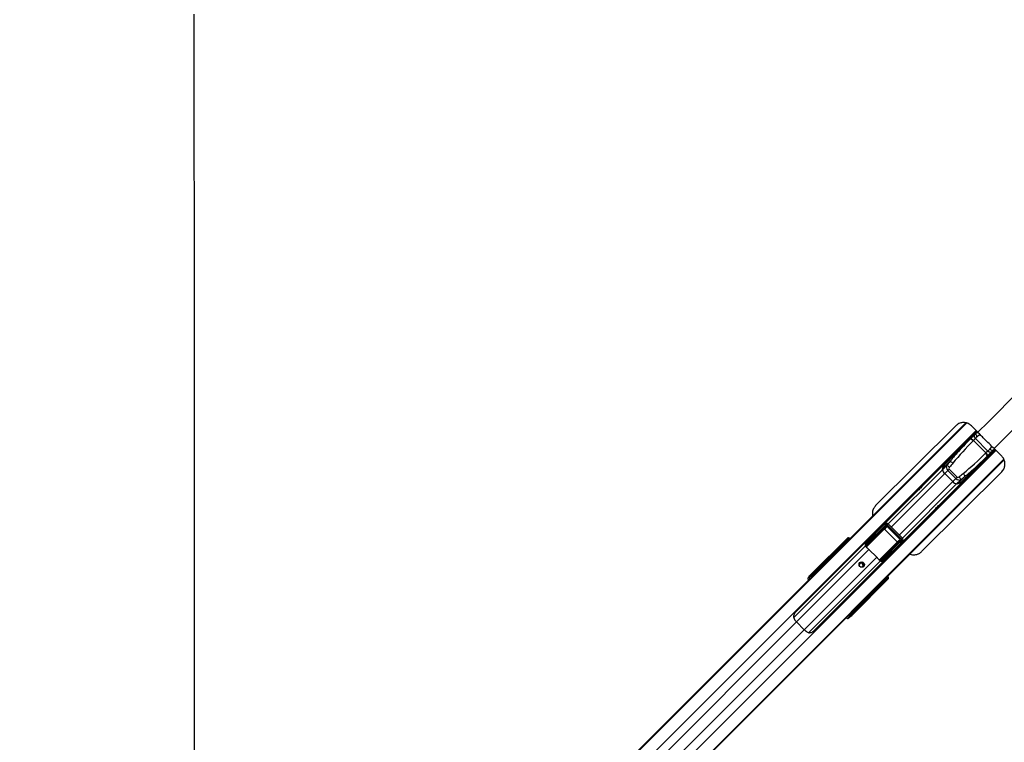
# Model space of a CAD drawing. Header units: millimetres. Extents: x 36407 to 443956, y 6043 to 409364.
# Tile 42 of 73: x 87328 to 131635, y 269450 to 301981. Entities that reach past the tile are written whole.
import ezdxf

# ---------------------------------------------------------------- set-up
doc = ezdxf.new("R2010")
doc.units = ezdxf.units.MM
doc.header["$LTSCALE"] = 50
doc.layers.add('COMPONENT_GEOMETRY', color=7, linetype='Continuous')
doc.styles.add('SLDTEXTSTYLE0', font='TXT', dxfattribs={"width": 0.75})
doc.dimstyles.new('SLDDIMSTYLE0', dxfattribs={"dimtxt": 2500, "dimasz": 165.1, "dimexe": 0, "dimexo": 0.0625, "dimgap": 625, "dimtad": 0, "dimtih": 1, "dimtoh": 1, "dimdec": 1, "dimrnd": 1e-09, "dimzin": 12, "dimdsep": 46, "dimtxsty": 'SLDTEXTSTYLE0', "dimsah": 1, "dimcen": 0.09, "dimadec": 0, "dimazin": 3, "dimtfac": 1, "dimtdec": 1, "dimtofl": 0, "dimtmove": 0, "dimatfit": 3, "dimfxl": 1, "dimfrac": 2, "dimtolj": 1, "dimtzin": 12, "dimarcsym": 0})
doc.dimstyles.new('SLDDIMSTYLE1', dxfattribs={"dimtxt": 2500, "dimasz": 165.1, "dimexe": 0, "dimexo": 0.0625, "dimgap": 625, "dimtad": 0, "dimtih": 1, "dimtoh": 1, "dimdec": 0, "dimrnd": 1e-09, "dimzin": 12, "dimdsep": 46, "dimtxsty": 'SLDTEXTSTYLE0', "dimsah": 1, "dimcen": 0.09, "dimadec": 0, "dimazin": 3, "dimtfac": 1, "dimtdec": 0, "dimtofl": 0, "dimtmove": 0, "dimatfit": 3, "dimfxl": 1, "dimfrac": 2, "dimtolj": 1, "dimtzin": 12, "dimarcsym": 0})

# ---------------------------------------------------------------- blocks, each defined once
blk = doc.blocks.new('_D')
at = {"layer": 'COMPONENT_GEOMETRY', "color": 7}
for p, q in [((167596, 392392), (70195, 392392)), ((70353, 392392), (70353, 321783)), ((65352, 321275), (64590, 321275)), ((64590, 321275), (64590, 317306)), ((75355, 321275), (76117, 321275)), ((76117, 321275), (76117, 317306)), ((64590, 317306), (65352, 317306)), ((76117, 317306), (75355, 317306)), ((70353, 242957), (70353, 313566)), ((79452, 242957), (70195, 242957))]:
    blk.add_line(p, q, dxfattribs=at)
for points in [[(70353, 392392), (70328, 392227), (70379, 392227)], [(70353, 242957), (70379, 243122), (70328, 243122)]]:
    blk.add_solid(points, dxfattribs=at)
at = {"layer": 'COMPONENT_GEOMETRY', "color": 7, "char_height": 2500, "attachment_point": 1, "style": 'SLDTEXTSTYLE0'}
for s, insert in [('9\'9.67"', (65352, 320529)), ('2988.7', (65274, 316789))]:
    blk.add_mtext(s, dxfattribs=dict(at, insert=insert))
blk = doc.blocks.new('_D_3')
at = {"layer": 'COMPONENT_GEOMETRY', "color": 7}
for p, q in [((240160, 319828), (240160, 202242)), ((85725, 242893), (85725, 202242)), ((157017, 206001), (156256, 206001)), ((156256, 206001), (156256, 202033)), ((168868, 206001), (169630, 206001)), ((169630, 206001), (169630, 202033)), ((85725, 202401), (155016, 202401)), ((240160, 202401), (170869, 202401)), ((156256, 202033), (157017, 202033)), ((169630, 202033), (168868, 202033))]:
    blk.add_line(p, q, dxfattribs=at)
for points in [[(85725, 202401), (85890, 202375), (85890, 202426)], [(240160, 202401), (239995, 202426), (239995, 202375)]]:
    blk.add_solid(points, dxfattribs=at)
at = {"layer": 'COMPONENT_GEOMETRY', "color": 7, "char_height": 2500, "attachment_point": 1, "style": 'SLDTEXTSTYLE0'}
for s, insert in [('10\'1.60"', (157017, 205255)), ('3089', (159248, 201515))]:
    blk.add_mtext(s, dxfattribs=dict(at, insert=insert))

msp = doc.modelspace()

# ---------------------------------------------------------------- linework, layer by layer
at = {"color": 8, "linetype": 'Continuous', "lineweight": 25}
for p, q in [((93904.97, 247794.95), (129929.16, 283819.15)), ((124228.06, 278143.25), (129909.4, 283824.59)), ((94299.21, 247425.62), (130361.28, 283487.7)), ((130407.54, 283435.56), (129861.71, 282889.74)), ((130422.98, 283425.51), (130368.93, 283371.58)), ((130419.34, 283209.86), (130528.73, 283319.05)), ((130977.95, 282651.25), (131087.14, 282760.65)), ((95193.71, 246531.12), (131255.73, 282593.14)), ((130657.83, 282093.62), (131203.13, 282638.93)), ((131193.55, 282654.83), (131139.67, 282600.84)), ((95563.04, 246136.88), (131617.18, 282191.02)), ((125913.96, 276462.6), (131624.2, 282172.83)), ((126415.77, 279284.07), (128851.76, 281720.06)), ((126554.11, 279145.73), (128956.34, 281547.96)), ((126913.82, 278786.02), (129316.05, 281188.25)), ((127052.16, 278647.67), (129488.15, 281083.66)), ((126414.13, 279285.7), (126366.99, 279238.56)), ((125414.86, 278248.57), (126212.4, 279046.11)), ((126224.05, 279040.1), (125422.52, 278238.57)), ((122157.34, 275066.55), (125382.95, 278292.17)), ((124350.91, 278279.88), (124338.16, 278292.63)), ((124360.55, 278315.02), (124373.31, 278302.27)), ((124379.47, 278380.77), (124364.83, 278366.13)), ((124418.22, 278347.18), (124384.44, 278375.45)), ((124398.65, 278353.11), (124386.94, 278341.41)), ((124399.69, 278328.66), (124386.94, 278341.41)), ((124388, 278382.09), (124423.46, 278352.42)), ((124586.93, 278539.21), (124598.64, 278550.92)), ((124593.94, 278532.21), (124605.64, 278543.91)), ((124613.3, 278542.26), (124612.88, 278542.73)), ((125389.28, 278289.37), (125410.58, 278315.77)), ((126008.19, 277655.95), (126808.19, 278455.95)), ((126814.2, 278444.31), (126017.4, 277647.5)), ((127053.79, 278646.04), (127006.66, 278598.9)), ((122286.99, 274867.05), (125545.94, 278126.01)), ((124162.85, 278091.81), (124123.47, 278124.77)), ((124127.04, 278131.41), (124168.09, 278097.06)), ((122635.14, 274518.89), (125894.1, 277777.85)), ((122834.58, 274389.18), (126060.26, 277614.86)), ((126149.31, 277607.14), (126173.87, 277639.58)), ((122977.17, 276906.13), (122952.12, 276934.31)), ((122989.24, 276990.54), (123023.28, 276952.25)), ((126060.72, 276570.07), (126047.97, 276582.82)), ((126070.36, 276605.21), (126083.11, 276592.46)), ((126109.5, 276618.85), (126096.75, 276631.6)), ((126121.21, 276630.56), (126109.5, 276618.85)), ((126143.54, 276616.34), (126115.27, 276650.13)), ((126120.51, 276655.36), (126150.18, 276619.91)), ((126129.44, 276586.02), (126127.64, 276583.98)), ((126134.26, 276596.78), (126148.86, 276611.38)), ((126312, 276837.55), (126300.3, 276825.84)), ((126319.01, 276830.54), (126307.3, 276818.84)), ((126310.82, 276844.79), (126310.35, 276845.2)), ((126327.24, 276786.01), (126325.43, 276783.97)), ((125892.86, 276355.38), (125859.91, 276394.76)), ((125865.15, 276400), (125899.5, 276358.95)), ((124702.4, 275184.03), (124674.22, 275209.07)), ((124720.34, 275255.19), (124758.63, 275221.15)), ((95859.53, 248439.6), (122286.99, 274867.05)), ((96207.69, 248091.44), (122635.14, 274518.89))]:
    msp.add_line(p, q, dxfattribs=at)
at = {"color": 7, "linetype": 'Continuous', "lineweight": 25}
for p, q in [((124154.51, 278083.47), (129898.6, 283827.56)), ((129450.01, 283699.29), (125845.24, 280104.24)), ((130443.18, 283405.15), (130155.13, 283695.48)), ((130392.98, 283455.74), (122224.48, 275287.24)), ((130288.66, 283291.31), (130113.66, 283116.31)), ((130368.93, 283371.58), (130288.66, 283291.31)), ((130331.87, 283122.39), (130419.12, 283209.64)), ((130422.92, 283425.57), (130368.93, 283371.58)), ((130419.12, 283209.64), (130419.34, 283209.86)), ((130097.23, 283099.88), (128969.8, 281972.45)), ((129861.71, 282889.74), (129874.18, 282876.83)), ((130113.66, 283116.31), (130097.23, 283099.88)), ((130227.94, 283018.46), (130244.37, 283034.89)), ((130331.87, 283122.39), (130244.37, 283034.89)), ((130244.37, 283034.89), (130244.38, 283034.88)), ((130802.97, 282476.29), (130244.38, 283034.88)), ((130332.01, 283122.25), (130331.87, 283122.39)), ((130332.01, 283122.25), (130890.34, 282563.92)), ((123055.33, 274456.39), (131223.78, 282624.84)), ((130867.97, 282329.14), (129740.55, 281201.71)), ((130786.55, 282459.85), (130802.98, 282476.27)), ((130802.98, 282476.27), (130802.97, 282476.29)), ((130890.48, 282563.78), (130802.98, 282476.27)), ((130884.4, 282345.57), (130867.97, 282329.14)), ((131059.41, 282520.57), (130884.4, 282345.57)), ((130890.34, 282563.92), (130890.48, 282563.78)), ((130890.48, 282563.78), (130977.73, 282651.02)), ((130977.73, 282651.02), (130977.95, 282651.25)), ((131139.67, 282600.84), (131059.41, 282520.57)), ((131193.61, 282654.78), (131139.67, 282600.84)), ((131517.93, 282332.95), (131175.03, 282673.22)), ((125854.19, 276389.04), (131628.04, 282162.89)), ((129017.13, 282062.21), (128022.6, 281067.68)), ((129036.84, 281905.14), (128851.76, 281720.06)), ((128861.08, 281766.27), (129188.84, 282094.03)), ((130644.92, 282106.09), (130657.83, 282093.62)), ((127915.07, 278034.5), (131519.87, 281629.59)), ((127915.44, 278035.2), (131520.23, 281630.29)), ((129096.9, 281688.52), (128956.34, 281547.96)), ((129316.05, 281188.25), (128956.34, 281547.96)), ((129096.9, 281688.52), (129153.49, 281745.11)), ((129456.61, 281328.81), (129096.9, 281688.52)), ((129153.49, 281745.11), (129513.2, 281385.39)), ((129456.61, 281328.81), (129513.2, 281385.39)), ((129534.36, 281092.99), (129862.12, 281420.75)), ((131520.23, 281630.29), (131519.87, 281629.59)), ((131520.23, 281630.29), (131606.25, 281753.39)), ((128835.81, 280254.55), (129830.3, 281249.04)), ((129456.61, 281328.81), (129316.05, 281188.25)), ((129673.24, 281268.75), (129488.15, 281083.66)), ((127651.67, 280696.75), (126135.81, 279180.89)), ((126948.98, 278367.72), (128464.89, 279883.62)), ((125418.06, 278430.86), (126264.06, 279278.94)), ((126288.18, 279232.42), (125423.89, 278366.01)), ((125427.45, 278316.52), (126288.53, 279177.59)), ((126311.82, 279165.56), (125450.74, 278304.48)), ((125770.06, 278816.17), (126121.16, 279168.13)), ((126088.9, 279151.66), (126096.79, 279143.71)), ((126089.43, 279152.19), (126097.32, 279144.24)), ((126264.06, 279278.94), (126121.16, 279168.13)), ((126275.83, 279289.46), (126134.18, 279179.62)), ((126212.4, 279046.11), (126311.82, 279165.56)), ((126355.34, 279175.72), (126248.64, 279047.53)), ((126355.34, 279175.72), (126365.87, 279186.25)), ((126943.81, 278587.25), (126355.34, 279175.72)), ((126365.87, 279186.25), (126954.34, 278597.78)), ((127006.66, 278598.9), (126366.99, 279238.56)), ((127053.79, 278646.04), (126414.13, 279285.7)), ((126243.38, 279042.26), (126248.64, 279047.53)), ((126810.35, 278475.29), (126243.38, 279042.26)), ((126248.64, 279047.53), (126815.62, 278480.55)), ((122971.91, 277031.57), (124528.84, 278588.5)), ((122973.2, 277043.58), (124562.31, 278632.7)), ((124125.08, 278166.99), (124325.12, 278332.59)), ((124326.16, 278298.3), (124125.8, 278132.43)), ((124352.08, 278359.54), (124203.36, 278241.38)), ((124353.98, 278361.24), (124206.17, 278243.79)), ((124325.12, 278332.59), (124352.08, 278359.54)), ((124360.55, 278315.02), (124338.16, 278292.63)), ((124353.98, 278361.24), (124352.08, 278359.54)), ((124386.94, 278341.41), (124360.55, 278315.02)), ((124528.21, 278498.16), (124388, 278382.09)), ((124390.5, 278419.31), (124527.17, 278532.45)), ((124411.4, 278340.36), (124398.65, 278353.11)), ((124552.06, 278557.34), (124452.24, 278478.03)), ((124454.29, 278479.8), (124452.24, 278478.03)), ((124553.97, 278559.04), (124454.35, 278479.89)), ((124527.17, 278532.45), (124552.06, 278557.34)), ((124528.84, 278588.5), (124562.31, 278632.7)), ((124540.21, 278492.49), (124562.6, 278514.88)), ((124547.21, 278485.48), (124540.21, 278492.49)), ((124547.21, 278485.48), (124569.61, 278507.88)), ((124552.06, 278557.34), (124553.97, 278559.04)), ((124586.93, 278539.21), (124562.6, 278514.88)), ((124562.6, 278514.88), (124569.61, 278507.88)), ((124569.61, 278507.88), (124593.94, 278532.21)), ((124593.94, 278532.21), (124586.93, 278539.21)), ((124605.64, 278543.91), (124598.64, 278550.92)), ((126072.58, 277682.65), (126933.65, 278543.72)), ((126945.69, 278520.44), (126084.61, 277659.36)), ((126134.1, 277655.8), (127000.52, 278520.09)), ((127047.03, 278495.97), (126198.95, 277649.97)), ((126584.26, 278001.97), (126936.23, 278353.07)), ((126810.35, 278475.29), (126815.62, 278480.55)), ((126933.65, 278543.72), (126814.2, 278444.31)), ((126815.62, 278480.55), (126943.81, 278587.25)), ((126911.74, 278328.64), (126919.7, 278320.75)), ((126912.28, 278329.17), (126920.23, 278321.29)), ((126936.23, 278353.07), (127047.03, 278495.97)), ((126943.81, 278587.25), (126954.34, 278597.78)), ((126947.72, 278366.08), (127057.56, 278507.74)), ((93831.48, 247746.67), (124053.35, 277968.54)), ((124123.47, 278124.77), (122989.24, 276990.54)), ((123766.74, 277695.71), (124100.5, 278029.46)), ((124053.35, 277968.54), (124195.83, 278101.22)), ((124053.35, 277968.54), (124161.19, 278076.37)), ((124100.5, 278029.46), (124154.51, 278083.47)), ((124161.19, 278076.37), (124177.28, 278091.36)), ((124161.19, 278076.37), (124174.05, 278089.24)), ((124174.05, 278089.24), (124228.06, 278143.25)), ((124177.28, 278091.36), (124174.05, 278089.24)), ((124206.17, 278243.79), (124203.36, 278241.38)), ((124241.43, 278152.03), (124228.06, 278143.25)), ((125545.94, 278126.01), (125894.1, 277777.85)), ((127915.44, 278035.2), (127915.07, 278034.5)), ((93757.93, 247686.89), (123658.91, 277587.87)), ((123658.91, 277587.87), (123766.74, 277695.71)), ((126139.89, 277637.58), (126083.86, 277642.49)), ((122859.12, 276904.33), (122882.89, 276935.71)), ((122952.12, 276934.31), (122928.35, 276902.92)), ((122792.57, 276837.61), (122859.12, 276904.33)), ((122839.66, 276899.8), (122792.57, 276837.61)), ((126356.59, 276760.75), (124799.66, 275203.82)), ((124811.67, 275205.11), (126400.79, 276794.22)), ((125900.52, 276357.71), (126066.39, 276558.07)), ((126100.68, 276557.03), (125935.08, 276356.99)), ((126009.48, 276435.27), (126127.64, 276583.98)), ((126012, 276438.22), (126129.33, 276585.89)), ((126060.72, 276570.07), (126083.11, 276592.46)), ((126083.11, 276592.46), (126109.5, 276618.85)), ((126127.64, 276583.98), (126100.68, 276557.03)), ((126121.21, 276630.56), (126108.45, 276643.31)), ((126150.18, 276619.91), (126266.25, 276760.12)), ((126300.54, 276759.08), (126187.4, 276622.41)), ((126246.12, 276684.15), (126325.43, 276783.97)), ((126247.98, 276686.26), (126327.13, 276785.88)), ((126275.97, 276801.52), (126253.58, 276779.12)), ((126260.58, 276772.12), (126253.58, 276779.12)), ((126282.97, 276794.51), (126260.58, 276772.12)), ((126300.3, 276825.84), (126275.97, 276801.52)), ((126275.97, 276801.52), (126282.97, 276794.51)), ((126282.97, 276794.51), (126307.3, 276818.84)), ((126307.3, 276818.84), (126300.3, 276825.84)), ((126325.43, 276783.97), (126300.54, 276759.08)), ((126312, 276837.55), (126307.09, 276841.95)), ((126319.01, 276830.54), (126312, 276837.55)), ((126400.79, 276794.22), (126356.59, 276760.75)), ((95514.76, 246063.39), (125756.2, 276304.83)), ((124758.63, 275221.15), (125892.86, 276355.38)), ((125484.52, 276019.37), (125800.18, 276335.03)), ((125756.2, 276304.83), (125913.96, 276462.6)), ((125869.14, 276426.14), (125756.2, 276304.83)), ((125800.18, 276335.03), (125854.19, 276389.04)), ((125913.96, 276462.6), (125920.04, 276471.84)), ((126009.48, 276435.27), (126011.74, 276438.4)), ((102979.32, 253514.17), (125377.08, 275911.93)), ((125377.08, 275911.93), (125484.52, 276019.37)), ((124671.02, 275160.26), (124702.4, 275184.03)), ((122286.99, 274867.05), (122635.14, 274518.89)), ((124672.42, 275091.03), (124605.7, 275024.48)), ((124667.89, 275071.57), (124605.7, 275024.48)), ((124703.8, 275114.79), (124672.42, 275091.03))]:
    msp.add_line(p, q, dxfattribs=at)
at = {"color": 7, "linetype": 'Continuous', "lineweight": 25, "flags": 128}
for points in [[(95167.88, 302222.11), (95169, 300080.45), (95170.12, 297938.8), (95171.23, 295797.14), (95172.33, 293655.49), (95173.42, 291513.83), (95174.51, 289372.18), (95175.59, 287230.52), (95176.66, 285088.86), (95177.72, 282947.21), (95178.78, 280805.55), (95179.83, 278663.89), (95180.87, 276522.24), (95181.91, 274380.58), (95182.93, 272238.92), (95183.96, 270097.27), (95184.97, 267955.61)], [(130288.66, 283291.31), (130278.43, 283277.01), (130272.68, 283259.19), (130271.61, 283238.52), (130275.28, 283215.8), (130283.53, 283191.91), (130296.06, 283167.76), (130312.38, 283144.29), (130331.87, 283122.39)], [(130368.93, 283371.58), (130360.07, 283358.65), (130355.62, 283342.13), (130355.76, 283322.66), (130360.48, 283301), (130369.61, 283277.99), (130382.78, 283254.48), (130399.5, 283231.41), (130419.12, 283209.64)], [(131059.41, 282520.57), (131045.1, 282510.34), (131027.28, 282504.59), (131006.61, 282503.52), (130983.89, 282507.19), (130960, 282515.44), (130935.85, 282527.97), (130912.38, 282544.29), (130890.48, 282563.78)], [(131139.67, 282600.84), (131126.74, 282591.98), (131110.22, 282587.53), (131090.75, 282587.67), (131069.1, 282592.39), (131046.08, 282601.52), (131022.57, 282614.69), (130999.5, 282631.41), (130977.73, 282651.02)], [(128851.76, 281720.06), (128876, 281821.48), (128911.71, 281912.48), (128958.8, 281992.79), (129017.13, 282062.21), (129086.55, 282120.55), (129163.18, 282165.84)], [(128861.08, 281766.27), (128859.79, 281760.61), (128858.53, 281754.91), (128857.32, 281749.18), (128856.13, 281743.42), (128854.99, 281737.63), (128853.87, 281731.8), (128852.8, 281725.95), (128851.76, 281720.06)], [(129933.93, 281395.09), (129888.64, 281318.46), (129830.3, 281249.04), (129760.89, 281190.71), (129680.57, 281143.62), (129589.58, 281107.91), (129488.15, 281083.66)], [(128022.6, 281067.68), (128022.57, 281067.66), (127986.14, 281029.78), (127928.19, 280968.36), (127856.76, 280893.46), (127818.98, 280854.62), (127781.89, 280817.15), (127746.68, 280782.32), (127714.73, 280751.44), (127665.9, 280706.08), (127643.51, 280687.15), (127651.67, 280696.75), (127651.67, 280696.75)], [(129534.36, 281092.99), (129528.7, 281091.7), (129523, 281090.44), (129517.27, 281089.23), (129511.51, 281088.04), (129505.72, 281086.9), (129499.89, 281085.78), (129494.04, 281084.71), (129488.15, 281083.66)], [(128464.89, 279883.63), (128464.78, 279883.52), (128455.26, 279875.44), (128474.26, 279897.91), (128519.67, 279946.78), (128550.59, 279978.77), (128585.39, 280013.94), (128622.93, 280051.1), (128661.74, 280088.85), (128736.64, 280160.28), (128798.01, 280218.18), (128835.81, 280254.55), (128835.81, 280254.55)], [(125441.34, 278221.26), (125454.66, 278210.12), (125467.95, 278198.73), (125481.17, 278187.11), (125494.33, 278175.28), (125507.4, 278163.23), (125520.37, 278151), (125533.22, 278138.59), (125545.94, 278126.01)], [(125309.27, 277364.4), (125270.71, 277339.3), (125224.56, 277331.47), (125177.85, 277342.11), (125137.69, 277369.6), (125110.2, 277409.76), (125099.56, 277456.47), (125107.39, 277502.62), (125132.49, 277541.18), (125171.06, 277566.29), (125217.21, 277574.12), (125263.92, 277563.48), (125304.07, 277535.98), (125331.57, 277495.83), (125342.21, 277449.12), (125334.38, 277402.97), (125309.27, 277364.4)], [(125894.1, 277777.85), (125906.68, 277765.13), (125919.09, 277752.28), (125931.32, 277739.31), (125943.37, 277726.24), (125955.2, 277713.08), (125966.83, 277699.85), (125978.21, 277686.57), (125989.35, 277673.25)], [(122971.91, 277031.57), (122970.58, 277028.68), (122970.3, 277024.89), (122971.09, 277020.31), (122972.92, 277015.05), (122975.75, 277009.28), (122979.49, 277003.15), (122984.03, 276996.85), (122989.24, 276990.54)], [(124799.66, 275203.82), (124796.77, 275202.49), (124792.98, 275202.21), (124788.4, 275203), (124783.14, 275204.83), (124777.37, 275207.66), (124771.25, 275211.39), (124764.94, 275215.93), (124758.63, 275221.15)], [(122193.22, 274973.14), (122203.83, 274959.67), (122214.81, 274946.2), (122226.12, 274932.77), (122237.75, 274919.39), (122249.68, 274906.11), (122261.88, 274892.94), (122274.32, 274879.91), (122286.99, 274867.05)], [(122635.14, 274518.89), (122648, 274506.23), (122661.03, 274493.78), (122674.2, 274481.59), (122687.49, 274469.66), (122700.86, 274458.03), (122714.29, 274446.71), (122727.76, 274435.74), (122741.23, 274425.13)]]:
    msp.add_lwpolyline(points, dxfattribs=at)
at = {"color": 7, "linetype": 'Continuous', "lineweight": 25}
for centre, radius, start, end in [((129879.7, 282907.1), 25, 135, 224), ((130070.23, 282910.92), 190.88, 34.290279, 81.869669), ((130086.66, 282927.35), 190.88, 34.290279, 81.869669), ((130679.01, 282302.14), 190.88, 8.130331, 55.709721), ((130695.44, 282318.57), 190.88, 8.130331, 55.709721), ((129271.38, 281681.67), 418.93, 136.044387, 168.349801), ((128979.96, 281637.2), 273.92, 45.526239, 78.015808), ((129135.01, 281835.49), 264.08, 44.423009, 78.240088), ((130675.19, 282111.61), 25, 226, 315), ((129137.57, 281775.92), 291.22, 191.059418, 231.516192), ((129405.29, 281211.87), 273.92, 11.984192, 44.473761), ((129603.58, 281366.92), 264.08, 11.759912, 45.576991), ((129544.02, 281369.48), 291.22, 218.483808, 258.940582), ((129449.77, 281503.29), 418.93, 281.650199, 313.955613), ((126318.66, 279277.73), 54.6, 178.731714, 236.077056), ((126311.16, 279192.84), 27.29, 213.970822, 271.374204), ((126212.72, 279032.46), 13.66, 34.000402, 91.344623), ((124343.16, 278315.98), 24.52, 137.34751, 226.126458), ((124359.36, 278407.4), 33.37, 307.050141, 319.041086), ((124367.41, 278388.88), 21.69, 321.730345, 341.743818), ((124385.44, 278421.6), 5.56, 335.669161, 36.357358), ((124446.78, 278480.34), 5.93, 337.079959, 38.204907), ((124545.21, 278515.84), 24.52, 137.347852, 226.126116), ((125425.42, 278402.37), 36.4, 237.135625, 267.584115), ((125420.99, 278398.2), 15.32, 116.520991, 150.370944), ((125416.92, 278363.38), 48.03, 262.420329, 282.671586), ((125434.52, 278323.87), 25.27, 198.690619, 309.915179), ((125450.09, 278331.77), 27.29, 213.971002, 271.361609), ((126800.55, 278444.63), 13.66, 358.655377, 55.999598), ((126960.93, 278543.07), 27.29, 178.625796, 236.029178), ((127045.83, 278550.56), 54.6, 213.922944, 271.268286), ((124428.66, 277700.79), 464.45, 123.243004, 134.955886), ((124106.77, 278137.46), 19.68, 322.770658, 345.196525), ((124106.45, 278138.2), 21.68, 321.727921, 341.746243), ((124121.63, 278169.09), 4.04, 328.613839, 24.542361), ((124482.64, 277754.84), 464.4, 123.242351, 134.95654), ((124199.44, 278243.56), 4.48, 330.943661, 28.842539), ((125189.47, 277427.57), 81.97, 41.939467, 190.152254), ((125186.97, 277418.88), 126.2, 327.670703, 122.329297), ((125196.35, 277421.04), 81.76, 259.32801, 48.580269), ((126091.96, 277666.43), 25.27, 140.084821, 251.309381), ((126099.86, 277682), 27.29, 178.638391, 236.028998), ((126131.47, 277648.83), 48.03, 167.328414, 187.579671), ((126170.47, 277657.33), 36.4, 182.415885, 212.864375), ((126166.29, 277652.9), 15.32, 299.629056, 333.479009), ((122916.78, 276899.66), 49.48, 44.435807, 133.239932), ((122893.02, 276868.27), 49.49, 44.441307, 133.237989), ((126084.07, 276575.07), 24.52, 223.873542, 312.65249), ((126156.98, 276599.32), 21.69, 108.256182, 128.269655), ((126175.5, 276591.27), 33.37, 130.958914, 142.949859), ((126189.7, 276617.35), 5.56, 53.642642, 114.330839), ((126248.43, 276678.69), 5.93, 51.795093, 112.920041), ((126283.93, 276777.12), 24.52, 223.873884, 312.652148), ((125471.68, 276663.05), 464.23, 315.042052, 326.623538), ((125525.57, 276717.16), 464.38, 315.043215, 326.757894), ((125906.29, 276338.35), 21.68, 108.253757, 128.272079), ((125905.55, 276338.68), 19.68, 104.803475, 127.229342), ((125937.18, 276353.54), 4.04, 65.457639, 121.386161), ((126011.65, 276431.35), 4.48, 61.157461, 119.056339), ((124636.37, 275124.93), 49.49, 316.762011, 45.558693), ((124667.75, 275148.69), 49.48, 316.760068, 45.564193)]:
    msp.add_arc(centre, radius, start, end, dxfattribs=at)
at = {"color": 8, "linetype": 'Continuous', "lineweight": 25}
for centre, radius, start, end in [((124570.5, 278582.86), 42.04, 172.285034, 229.935605), ((124821.02, 278335.69), 293.58, 131.251396, 135.152772), ((126103.78, 277052.93), 293.58, 314.847228, 318.748604), ((126350.95, 276802.41), 42.04, 220.064395, 277.714966)]:
    msp.add_arc(centre, radius, start, end, dxfattribs=at)
at = {"color": 7, "linetype": 'Continuous', "lineweight": 25}
for centre, major_axis, ratio, start_param, end_param in [((132950.3, 280296.1), (5146.53, 5146.53), 0.52897028, 1.57079633, 1.75669233), ((132925.66, 280271.46), (5178.48, 5178.48), 0.54618911, 1.57079633, 1.68926734), ((128064.19, 285182.21), (5146.53, 5146.53), 0.52897028, 4.52649298, 4.71238898), ((128039.55, 285157.56), (5178.48, 5178.48), 0.54618911, 4.59378007, 4.71238898), ((129195.68, 281787.3), (141.42, -141.42), 0.69851172, 3.3506463, 4.71238898), ((134565.91, 279491.63), (7506.12, 7506.12), 0.54084956, 1.75669233, 1.77984997), ((129220.32, 281811.94), (66.84, 66.84), 0.52897028, 1.77984997, 3.14159265), ((134590.55, 279516.27), (7474.17, 7474.17), 0.52897028, 1.75669233, 1.77984997), ((129580.04, 281452.23), (66.84, 66.84), 0.52897028, 3.14159265, 4.50333534), ((127284.36, 286822.46), (7474.17, 7474.17), 0.52897028, 4.50333534, 4.52649298), ((127259.72, 286797.81), (7506.12, 7506.12), 0.54084956, 4.50333534, 4.52649298), ((129555.39, 281427.59), (141.42, -141.42), 0.69851172, 4.71238898, 6.07413166), ((126194.26, 279099.67), (89.43, 75.39), 0.85463411, 1.52298823, 1.67157808), ((126336.52, 279209.98), (80.15, 69.88), 0.94018698, 0.05933273, 1.65823452), ((126324.73, 279198.19), (44.72, 37.7), 0.85463411, 0.07267629, 1.67157808), ((126322.61, 279140.89), (41.37, 47.14), 0.79708679, 6.23128042, 7.77239441), ((126328.5, 279146.78), (25.88, 29.85), 0.63258453, 6.2301257, 7.77123969), ((126190, 279301.75), (4776.57, 4794.42), 0.00671156, 4.5393487, 4.61762464), ((126229.62, 279027.97), (18.26, 20.27), 0.91616812, 6.24131352, 7.78242751), ((126232.56, 279030.92), (10.34, 11.78), 0.79708679, 6.23128042, 7.77239441), ((124351.3, 278305.77), (26.52, -26.52), 0.34884639, 1.57079633, 3.10668607), ((124334.88, 278289.35), (8.84, -8.84), 0.37075767, 1.57079633, 3.10668607), ((124378.27, 278332.74), (26.52, -26.52), 0.32693511, 1.57079633, 3.10668607), ((124419.05, 278408.35), (40.33, 26.5), 0.77397206, 3.17665806, 3.37065878), ((124414.41, 278406.78), (30.31, 20.61), 0.67862656, 3.17338902, 3.36738975), ((125638.64, 279627.66), (1851.04, 1780.37), 0.00065063, 3.97133559, 4.01548466), ((125647.36, 279618.72), (1859.98, 1771.65), 0.00085527, 3.96960778, 4.01375685), ((124553.35, 278505.63), (26.52, -26.52), 0.34884639, 1.57079633, 3.10668607), ((124536.93, 278489.21), (8.84, -8.84), 0.37075767, 1.57079633, 3.10668607), ((124598.36, 278516.02), (-58.57, 81.78), 0.93151128, 4.86462331, 6.43657561), ((124578.26, 278530.54), (26.52, -26.52), 0.32693511, 1.57079633, 3.10668607), ((124629.56, 278557.22), (-43.4, 92.27), 0.90703909, 5.02707611, 6.59902841), ((124263.77, 276814.65), (1694.8, 2080.23), 0.01100232, 0.78147773, 0.82068092), ((125609.58, 278389.49), (143.81, 143.81), 0.82167819, 2.38513654, 2.66150654), ((126799.01, 278464.47), (11.78, 10.34), 0.79708679, 4.7939762, 6.33509019), ((126796.07, 278461.53), (20.27, 18.26), 0.91616812, 4.78394311, 6.3250571), ((126914.87, 278560.41), (29.85, 25.88), 0.63258453, 4.79513093, 6.33624492), ((126867.76, 278426.17), (75.39, 89.43), 0.85463411, 4.61160723, 4.76019708), ((126908.98, 278554.51), (47.14, 41.37), 0.79708679, 4.7939762, 6.33509019), ((126966.28, 278556.64), (37.7, 44.72), 0.85463411, 4.61160723, 6.21050902), ((126978.07, 278568.42), (69.88, 80.15), 0.94018698, 4.62495079, 6.22385257), ((126487.34, 274759.45), (5555.84, 5555.84), 0.50909055, 1.50098316, 1.57079633), ((126595.17, 274867.28), (5555.84, 5555.84), 0.50909055, 1.50098316, 1.57079633), ((124104.58, 278093.6), (35.36, -35.36), 0.71896681, 1.74532925, 1.77135886), ((125647.36, 279618.72), (1859.98, 1771.65), 0.00085527, 3.7528801, 3.82271395), ((125638.64, 279627.66), (1851.04, 1780.37), 0.00065063, 3.7546079, 3.82444175), ((124112.79, 278101.81), (44.19, -44.19), 0.50380844, 1.74532925, 1.77135886), ((124200.93, 278111.53), (44.06, 42.02), 0.06577721, 4.53401907, 6.62942116), ((127069.84, 278421.9), (4794.42, 4776.57), 0.00671156, 1.66556066, 1.74385891), ((124582.74, 276495.67), (2080.23, 1694.8), 0.01100232, 5.46250439, 5.50170758), ((126157.59, 277841.49), (143.81, 143.81), 0.82167819, 3.62167877, 3.89804876), ((122939.55, 276999.93), (104.53, 108.18), 0.04378821, 1.19814301, 2.79368913), ((122949.48, 277002.47), (69.69, 72.12), 0.04378821, 1.19814301, 2.79368913), ((122985.38, 276967.73), (31.97, 39.23), 0.24582743, 1.16175046, 2.75729658), ((126325.31, 276861.47), (92.27, -43.4), 0.90703909, 5.9673422, 7.5392945), ((122900.15, 276733.28), (-106.07, 106.07), 0.3332373, 0.04600321, 1.10206438), ((126057.44, 276566.79), (8.84, -8.84), 0.37075767, 0.03490659, 1.57079633), ((126073.86, 276583.21), (26.52, -26.52), 0.34884639, 0.03490659, 1.57079633), ((126100.83, 276610.18), (26.52, -26.52), 0.32693511, 0.03490659, 1.57079633), ((126176.44, 276650.96), (26.5, 40.33), 0.77397206, 2.91252653, 3.10652725), ((126174.87, 276646.32), (20.61, 30.31), 0.67862656, 2.91579556, 3.10979628), ((127386.81, 277879.27), (1771.65, 1859.98), 0.00085527, 2.26942845, 2.31357753), ((127395.75, 277870.54), (1780.37, 1851.04), 0.00065063, 2.26770065, 2.31184972), ((126257.3, 276768.84), (8.84, -8.84), 0.37075767, 0.03490659, 1.57079633), ((126273.72, 276785.26), (26.52, -26.52), 0.34884639, 0.03490659, 1.57079633), ((126298.63, 276810.17), (26.52, -26.52), 0.32693511, 0.03490659, 1.57079633), ((126284.11, 276830.27), (81.78, -58.57), 0.93151128, 6.12979501, 7.70174731), ((122548.65, 278740.36), (5533.69, 5533.69), 0.51112903, 4.71238898, 4.78220215), ((122656.09, 278847.8), (5533.69, 5533.69), 0.51112903, 4.71238898, 4.78139529), ((125879.53, 276431.33), (42.02, 44.06), 0.06577721, 5.93694945, 8.03444725), ((125861.69, 276336.48), (35.36, -35.36), 0.71896681, 1.37023379, 1.3962634), ((125869.9, 276344.69), (44.19, -44.19), 0.50380844, 1.37023379, 1.3962634), ((127386.81, 277879.27), (1771.65, 1859.98), 0.00085527, 2.46047136, 2.53030521), ((127395.75, 277870.54), (1780.37, 1851.04), 0.00065063, 2.45874355, 2.5285774), ((124768.03, 275171.46), (108.18, 104.53), 0.04378821, 3.48949617, 5.0850423), ((124735.82, 275217.28), (39.23, 31.97), 0.24582743, 3.52588872, 5.12143485), ((124770.56, 275181.39), (72.12, 69.69), 0.04378821, 3.48949617, 5.0850423), ((124501.37, 275132.06), (106.07, -106.07), 0.3332373, 5.18112093, 6.2371821)]:
    msp.add_ellipse(centre, major_axis=major_axis, ratio=ratio, start_param=start_param, end_param=end_param, dxfattribs=at)
at = {"color": 8, "linetype": 'Continuous', "lineweight": 25}
for centre, major_axis, ratio, start_param, end_param in [((132925.66, 280271.46), (5178.48, 5178.48), 0.54618911, 1.68926734, 1.75669233), ((128039.55, 285157.56), (5178.48, 5178.48), 0.54618911, 4.52649298, 4.59378007), ((124543.94, 278482.21), (8.84, -8.84), 0.37075767, 1.01643634, 1.57079633), ((124579.8, 278509.73), (-21.7, 46.14), 0.90703909, 5.02707611, 5.57562308), ((125929.37, 278860.24), (862.58, 702.8), 0.01112979, 4.00885614, 4.0688575), ((126628.33, 278161.28), (702.8, 862.58), 0.01112979, 2.21432781, 2.27432917), ((122966.74, 276800.04), (106.11, -106.02), 0.33316751, 3.18745825, 4.24439147), ((123000.07, 276833.37), (-70.71, 70.71), 0.3332373, 0.04600321, 0.82784337), ((126250.3, 276775.85), (8.84, -8.84), 0.37075767, 1.57079633, 2.12515631), ((126277.83, 276811.71), (46.14, -21.7), 0.90703909, 0.93353077, 1.25610919), ((124601.46, 275231.98), (70.71, -70.71), 0.3332373, 5.45534193, 6.2371821), ((124568.13, 275198.65), (-106.02, 106.11), 0.33316751, 2.03879384, 3.09572706)]:
    msp.add_ellipse(centre, major_axis=major_axis, ratio=ratio, start_param=start_param, end_param=end_param, dxfattribs=at)
for points, knots in [([(130443.18, 283405.15), (135376.33, 288329.21), (142838.88, 295778), (150324.2, 303196.29), (152861.32, 305710.69)], [0, 0, 0, 0, 0.66105519, 1, 1, 1, 1]), ([(153475.98, 305084.92), (150963.43, 302549.81), (143546.71, 295066.5), (136099.42, 287606.21), (131175.03, 282673.22)], [0, 0, 0, 0, 0.33876827, 1, 1, 1, 1]), ([(124203.37, 278245.73), (124204.61, 278246.85), (124211.18, 278252.79), (124219.22, 278258.69), (124226.85, 278260.93), (124228.25, 278261.34)], [0, 0, 0, 0, 0.16021972, 0.84476988, 1, 1, 1, 1]), ([(124451.44, 278484.01), (124452.63, 278485.09), (124459.15, 278491.02), (124468.48, 278497.49), (124477.64, 278499.8), (124480.24, 278500.46)], [0, 0, 0, 0, 0.13809249, 0.75516305, 1, 1, 1, 1]), ([(125407.67, 278405.78), (125400.33, 278400.21), (125389.45, 278391.97), (125378.72, 278383.85), (125375.23, 278381.22)], [0, 0, 0, 0, 0.67514063, 1, 1, 1, 1]), ([(126083.86, 277642.49), (126078.97, 277638.54), (126069.04, 277630.53), (126059.17, 277622.56), (126054.16, 277618.52)], [0, 0, 0, 0, 0.49256494, 1, 1, 1, 1]), ([(126268.23, 276711.75), (126266.62, 276706.66), (126263.35, 276696.38), (126255.87, 276687.72), (126252.1, 276683.35)], [0, 0, 0, 0, 0.49518523, 1, 1, 1, 1]), ([(126027.96, 276458.31), (126026.83, 276454.99), (126024.01, 276446.75), (126017.63, 276439.57), (126013.82, 276435.28)], [0, 0, 0, 0, 0.4026343, 1, 1, 1, 1])]:
    msp.add_open_spline(points, degree=3, knots=knots, dxfattribs=at)
at = {"color": 7, "linetype": 'Continuous', "lineweight": 25}
for points, knots in [([(130155.13, 283695.48), (130109.4, 283732.91), (130018.02, 283807.71), (129845.69, 283851.28), (129697.97, 283839.94), (129584.79, 283797.6), (129509.98, 283754), (129468.47, 283716.13), (129450.01, 283699.29)], [0, 0, 0, 0, 0.22027591, 0.44013575, 0.67055501, 0.78818538, 0.90577803, 1, 1, 1, 1]), ([(131175.03, 282673.22), (131101.19, 282746.6), (130951.38, 282895.48), (130750.34, 283096.49), (130579.89, 283267.48), (130488.91, 283359.1), (130443.18, 283405.15)], [0, 0, 0, 0, 0.30525717, 0.61936665, 0.80866023, 1, 1, 1, 1]), ([(131519.87, 281629.59), (131557.07, 281675.4), (131631.4, 281766.95), (131673.41, 281939.85), (131660.14, 282087.93), (131616.16, 282200.86), (131572.03, 282274.49), (131534.36, 282315.19), (131517.93, 282332.95)], [0, 0, 0, 0, 0.22212408, 0.44386837, 0.67511599, 0.79223505, 0.90931709, 1, 1, 1, 1]), ([(125845.24, 280104.24), (125810.54, 280062.78), (125741.09, 279979.77), (125698.29, 279820.27), (125691.45, 279701.22), (125711.63, 279647.08), (125713.39, 279642.36)], [0, 0, 0, 0, 0.32765389, 0.65597198, 0.96995931, 1, 1, 1, 1]), ([(125757.75, 279982.86), (125755.68, 279980.04), (125721.78, 279933.88), (125701.41, 279819.27), (125691.79, 279701.87), (125712.05, 279647.62), (125713.85, 279642.81)], [0, 0, 0, 0, 0.030730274, 0.503669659, 0.955970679, 1, 1, 1, 1]), ([(124398.65, 278353.11), (124396.74, 278354.89), (124391.48, 278359.78), (124382.82, 278365.01), (124372.4, 278367.44), (124362.39, 278366.48), (124356.91, 278363.07), (124353.98, 278361.24)], [0, 0, 0, 0, 0.1521048, 0.41909591, 0.62357612, 0.79839452, 1, 1, 1, 1]), ([(124379.47, 278380.77), (124377.99, 278383.47), (124375.12, 278388.75), (124374.55, 278398.05), (124376.84, 278407.32), (124382.16, 278416.79), (124387.14, 278421.99), (124389.92, 278424.9)], [0, 0, 0, 0, 0.18371227, 0.35774944, 0.5459505, 0.74623889, 1, 1, 1, 1]), ([(124390.5, 278419.31), (124388.42, 278417.19), (124384.8, 278413.51), (124380.85, 278406.17), (124379.58, 278398.89), (124380.71, 278391.72), (124383.24, 278387.66), (124384.56, 278385.53)], [0, 0, 0, 0, 0.26169802, 0.45474033, 0.63425503, 0.8078462, 1, 1, 1, 1]), ([(124598.64, 278550.92), (124596.73, 278552.69), (124591.46, 278557.58), (124582.81, 278562.82), (124572.39, 278565.24), (124562.38, 278564.28), (124556.9, 278560.87), (124553.97, 278559.04)], [0, 0, 0, 0, 0.15211061, 0.41911191, 0.62363007, 0.79838737, 1, 1, 1, 1]), ([(124609.89, 278538.85), (124609.3, 278539.7), (124608.08, 278541.49), (124606.48, 278543.08), (124605.64, 278543.91)], [0, 0, 0, 0, 0.47712444, 1, 1, 1, 1]), ([(125440.59, 278503.34), (125440.44, 278503.2), (125429.76, 278492.5), (125404.49, 278462.41), (125378.45, 278411.58), (125368.78, 278358.24), (125371.8, 278318.67), (125379.49, 278300.39), (125382.95, 278292.17)], [0, 0, 0, 0, 0.00267112, 0.19535133, 0.50715469, 0.72195972, 0.87487098, 1, 1, 1, 1]), ([(125382.95, 278292.17), (125394.29, 278273.94), (125410.04, 278248.63), (125434.5, 278227.25), (125441.34, 278221.26)], [0, 0, 0, 0, 0.72013113, 1, 1, 1, 1]), ([(125410.58, 278315.77), (125408.62, 278325.9), (125405.02, 278344.49), (125405.47, 278363.26), (125405.67, 278371.8)], [0, 0, 0, 0, 0.54469453, 1, 1, 1, 1]), ([(125405.67, 278371.8), (125406.06, 278378.67), (125406.6, 278388.13), (125407.41, 278399.65), (125407.59, 278403.87), (125407.67, 278405.78)], [0, 0, 0, 0, 0.59280206, 0.81581899, 1, 1, 1, 1]), ([(125418.06, 278430.86), (125418, 278430.79), (125415.53, 278428.09), (125410.24, 278420.58), (125408.63, 278411.29), (125407.67, 278405.78)], [0, 0, 0, 0, 0.01076897, 0.4125623, 1, 1, 1, 1]), ([(125418.06, 278430.86), (125418.02, 278430.81), (125416.5, 278429), (125413.53, 278423.69), (125413.92, 278416.3), (125414.15, 278411.91)], [0, 0, 0, 0, 0.0107721, 0.41258463, 1, 1, 1, 1]), ([(125414.15, 278411.91), (125414.58, 278409.22), (125415.5, 278403.55), (125417.95, 278390.36), (125420.9, 278377.28), (125423.28, 278368.3), (125423.89, 278366.01)], [0, 0, 0, 0, 0.20553905, 0.43441608, 0.85524256, 1, 1, 1, 1]), ([(124122.44, 278125.55), (124121.99, 278125.9), (124118.9, 278128.29), (124114.65, 278133.55), (124111.82, 278141.85), (124112.01, 278149.79), (124114.74, 278157.62), (124119.38, 278164.73), (124123.32, 278168.74), (124125.3, 278170.77)], [0, 0, 0, 0, 0.03238112, 0.22206158, 0.38120681, 0.54336647, 0.67283613, 0.83477362, 1, 1, 1, 1]), ([(124125.08, 278166.99), (124123.59, 278165.52), (124121.04, 278163), (124118.47, 278159.11), (124116.92, 278155.78), (124116.29, 278153.63), (124115.75, 278149.77), (124116.18, 278145.08), (124119.08, 278138.81), (124122.78, 278134.69), (124125.42, 278132.72), (124125.8, 278132.43)], [0, 0, 0, 0, 0.165495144, 0.283603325, 0.314944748, 0.413533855, 0.433372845, 0.592863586, 0.760458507, 0.965180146, 1, 1, 1, 1]), ([(127390.55, 277925.41), (127425.32, 277912.6), (127509.78, 277881.47), (127655.86, 277890.71), (127803.38, 277939.98), (127878.48, 278003.53), (127915.07, 278034.5)], [0, 0, 0, 0, 0.19349753, 0.47014805, 0.7418065, 1, 1, 1, 1]), ([(127391.17, 277926.02), (127425.85, 277913.25), (127510.23, 277882.16), (127656.23, 277891.41), (127803.74, 277940.68), (127878.84, 278004.23), (127915.44, 278035.2)], [0, 0, 0, 0, 0.19312075, 0.46989702, 0.74167896, 1, 1, 1, 1]), ([(125989.35, 277673.25), (126005.44, 277656.41), (126027.78, 277633.02), (126053.15, 277618.83), (126060.26, 277614.86)], [0, 0, 0, 0, 0.71985443, 1, 1, 1, 1]), ([(126060.26, 277614.86), (126068.49, 277611.4), (126086.76, 277603.71), (126126.33, 277600.69), (126179.67, 277610.35), (126230.5, 277636.4), (126260.6, 277661.67), (126271.29, 277672.35), (126271.44, 277672.49)], [0, 0, 0, 0, 0.12512902, 0.27804028, 0.49284531, 0.80464867, 0.99732888, 1, 1, 1, 1]), ([(126134.1, 277655.8), (126140.98, 277654.03), (126150.13, 277651.68), (126162.76, 277649.06), (126171.64, 277647.41), (126177.32, 277646.49), (126180, 277646.06)], [0, 0, 0, 0, 0.42554165, 0.56564179, 0.79448833, 1, 1, 1, 1]), ([(126173.87, 277639.58), (126171.96, 277639.5), (126167.74, 277639.32), (126156.22, 277638.51), (126146.76, 277637.97), (126139.89, 277637.58)], [0, 0, 0, 0, 0.18418101, 0.40719794, 1, 1, 1, 1]), ([(126198.95, 277649.97), (126198.88, 277649.9), (126196.11, 277647.38), (126188.58, 277642.1), (126179.29, 277640.51), (126173.87, 277639.58)], [0, 0, 0, 0, 0.01076802, 0.42312376, 1, 1, 1, 1]), ([(126198.95, 277649.97), (126198.9, 277649.93), (126197.04, 277648.37), (126191.71, 277645.42), (126184.32, 277645.82), (126180, 277646.06)], [0, 0, 0, 0, 0.010771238, 0.423067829, 1, 1, 1, 1]), ([(126129.33, 276585.89), (126131.15, 276588.8), (126134.35, 276593.91), (126135.38, 276602.34), (126134.46, 276609.7), (126131.58, 276617.23), (126127.14, 276624.19), (126122.97, 276628.66), (126121.21, 276630.56)], [0, 0, 0, 0, 0.19979731, 0.35107705, 0.49350634, 0.64443456, 0.84902775, 1, 1, 1, 1]), ([(126192.99, 276621.82), (126190.85, 276619.74), (126186.48, 276615.48), (126178.16, 276609.99), (126168.27, 276606.58), (126157.71, 276606.63), (126151.75, 276609.83), (126148.86, 276611.38)], [0, 0, 0, 0, 0.18964756, 0.38795065, 0.59755379, 0.80438983, 1, 1, 1, 1]), ([(126153.62, 276616.47), (126155.89, 276615.07), (126160, 276612.53), (126165.42, 276611.78), (126170.13, 276611.99), (126173.3, 276612.73), (126178.02, 276614.71), (126182.72, 276617.73), (126185.83, 276620.84), (126187.4, 276622.41)], [0, 0, 0, 0, 0.20400569, 0.36833414, 0.40893441, 0.56253547, 0.60855622, 0.80266648, 1, 1, 1, 1]), ([(126327.13, 276785.88), (126328.95, 276788.79), (126332.15, 276793.9), (126333.18, 276802.33), (126332.26, 276809.69), (126329.38, 276817.22), (126324.94, 276824.18), (126320.77, 276828.65), (126319.01, 276830.54)], [0, 0, 0, 0, 0.19978008, 0.35106044, 0.49352044, 0.64441111, 0.84903993, 1, 1, 1, 1]), ([(125938.86, 276357.21), (125936.8, 276355.19), (125933, 276351.47), (125926.2, 276346.96), (125918.84, 276344.13), (125910.73, 276343.6), (125904.82, 276345.41), (125898.78, 276348.73), (125896.03, 276351.74), (125893.64, 276354.35)], [0, 0, 0, 0, 0.16774717, 0.30943028, 0.44212369, 0.59738764, 0.76925808, 0.80021915, 1, 1, 1, 1]), ([(125900.52, 276357.71), (125902.47, 276355.49), (125906.34, 276351.08), (125913.33, 276347.96), (125919.69, 276347.61), (125923.6, 276348.74), (125926.74, 276350.14), (125928.6, 276351.29), (125931.92, 276353.79), (125933.58, 276355.47), (125935.08, 276356.99)], [0, 0, 0, 0, 0.215839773, 0.428942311, 0.580243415, 0.686197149, 0.701095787, 0.813411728, 0.831967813, 1, 1, 1, 1]), ([(122224.48, 275287.24), (122216.01, 275277.65), (122196.19, 275255.21), (122168.12, 275201.42), (122149.74, 275130.62), (122151.36, 275046.03), (122179.47, 274997.09), (122193.22, 274973.14)], [0, 0, 0, 0, 0.10963043, 0.25673062, 0.49979088, 0.75517698, 1, 1, 1, 1]), ([(122741.23, 274425.13), (122761.84, 274412.79), (122802.93, 274388.17), (122878.91, 274380.6), (122947.69, 274392.41), (123003.65, 274416.98), (123036.53, 274438.74), (123050.7, 274452.04), (123055.33, 274456.39)], [0, 0, 0, 0, 0.21292831, 0.42460262, 0.6767701, 0.83002275, 0.94448046, 1, 1, 1, 1])]:
    msp.add_open_spline(points, degree=3, knots=knots, dxfattribs=at)

# ---------------------------------------------------------------- dimensions: what is measured, and where the dimension line sits
at = {"layer": 'COMPONENT_GEOMETRY', "color": 7}
dim = msp.add_linear_dim(base=(70353.47, 242956.63), p1=(167659.66, 392392.2), p2=(79516, 242956.63), angle=90, dimstyle='SLDDIMSTYLE0', dxfattribs=at)
dim.commit()
dim.dimension.update_dxf_attribs({"geometry": '_D', "text_midpoint": (70353.47, 317674.42), "dimtype": 160})
dim = msp.add_linear_dim(base=(85724.72, 202400.71), p1=(240160.49, 319891.58), p2=(85724.72, 242956.63), dimstyle='SLDDIMSTYLE1', dxfattribs=at)
dim.commit()
dim.dimension.update_dxf_attribs({"geometry": '_D_3', "text_midpoint": (162942.6, 202400.71), "dimtype": 160})

doc.saveas('drawing.dxf')
